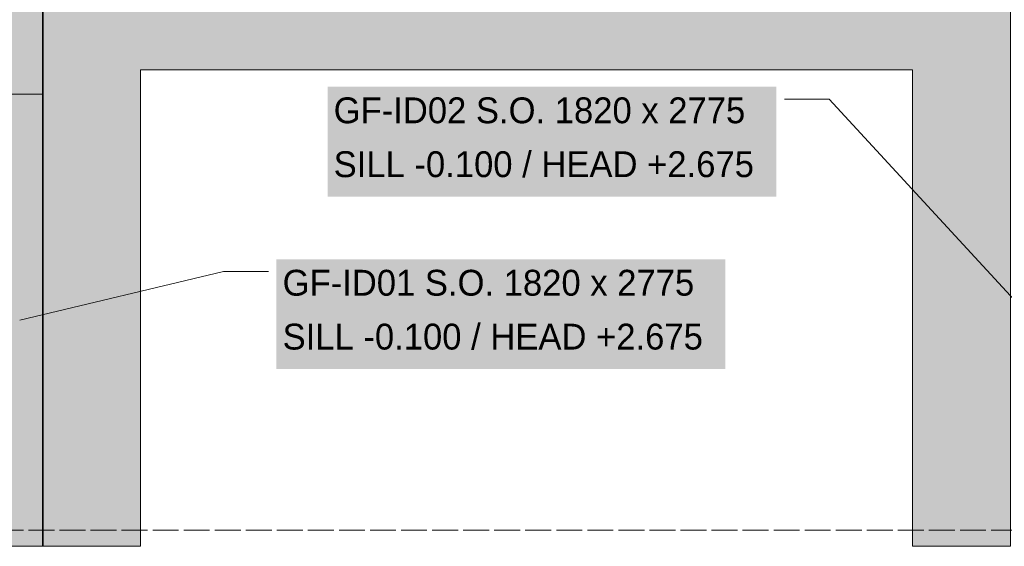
# Model space of a CAD drawing. Header units: millimetres. Extents: x 17 to 413, y 4 to 292.
# Tile 26 of 44: x 140 to 188, y 183 to 209. Entities that reach past the tile are written whole.
import ezdxf

# ---------------------------------------------------------------- set-up
doc = ezdxf.new("R2010")
doc.units = ezdxf.units.MM
doc.linetypes.add('DASHED', pattern=[1.524, 1.27, -0.254])
for name, color, linetype in [('FILL-EPS', 7, 'Continuous'), ('FILL-INK', 7, 'Continuous'), ('FILL-WHITE', 7, 'Continuous'), ('LINE-CORE', 7, 'Continuous'), ('LINE-INK', 7, 'Continuous'), ('LINE-STEEL-DASH', 7, 'DASHED'), ('TEXT-INK', 7, 'Continuous')]:
    doc.layers.add(name, color=color, linetype=linetype)

msp = doc.modelspace()

# ---------------------------------------------------------------- hatches: boundary and pattern name
at = {"layer": 'FILL-EPS', "true_color": 0xccffff}
h = msp.add_hatch(color=256, dxfattribs=at)
h.dxf.hatch_style = 1
h.paths.add_polyline_path([(140.891, 209.3), (140.905, 209.3), (140.905, 205.13), (140.905, 205.104), (138.685, 205.104), (138.619, 205.104), (138.619, 205.13), (138.619, 209.3), (139.588, 209.3)])
at = {"layer": 'FILL-INK', "true_color": 0x1a1a1f}
h = msp.add_hatch(color=256, dxfattribs=at)
h.dxf.hatch_style = 1
h.paths.add_polyline_path([(139.761, 194), (141.034, 194.696), (141.211, 193.957)])
at = {"layer": 'FILL-WHITE', "true_color": 0xffffff}
h = msp.add_hatch(color=256, dxfattribs=at)
h.dxf.hatch_style = 1
h.paths.add_polyline_path([(138.026, 210.51), (138.026, 210.51), (138.026, 212.161), (140.871, 212.161), (140.871, 212.165), (140.871, 212.161), (140.871, 212.161), (140.871, 209.291), (140.871, 209.29), (140.871, 182.9), (140.871, 182.9), (140.871, 182.9), (138.026, 182.9), (138.026, 209.29), (140.87, 209.29), (140.87, 210.51), (138.026, 210.51)])
h = msp.add_hatch(color=256, dxfattribs=at)
h.dxf.hatch_style = 1
h.paths.add_polyline_path([(140.873, 212.161), (140.873, 182.9), (138.026, 182.9), (138.026, 212.161)])
h = msp.add_hatch(color=256, dxfattribs=at)
h.dxf.hatch_style = 1
h.paths.add_polyline_path([(140.873, 212.161), (140.873, 210.51), (140.871, 210.51), (138.873, 210.51), (138.873, 209.29), (140.871, 209.29), (140.872, 209.303), (140.873, 209.303), (140.873, 182.9), (140.871, 182.9), (138.026, 182.9), (138.026, 212.161)])
h = msp.add_hatch(color=256, dxfattribs=at)
h.dxf.hatch_style = 1
h.paths.add_polyline_path([(140.871, 212.161), (140.871, 210.51), (138.838, 210.51), (138.838, 209.29), (140.871, 209.29), (140.871, 182.9), (138.026, 182.9), (138.026, 212.161)])
h = msp.add_hatch(color=256, dxfattribs=at)
h.dxf.hatch_style = 1
h.paths.add_polyline_path([(140.871, 212.161), (140.871, 210.51), (138.838, 210.51), (138.838, 209.29), (140.871, 209.29), (140.871, 182.9), (138.026, 182.9), (138.026, 212.161)])
h = msp.add_hatch(color=256, dxfattribs=at)
h.dxf.hatch_style = 1
h.paths.add_polyline_path([(146.89, 212.161), (146.89, 211.69), (182.37, 211.69), (182.37, 212.161), (188.38, 212.161), (188.38, 182.9), (183.57, 182.9), (183.57, 206.304), (145.686, 206.304), (145.686, 182.9), (140.873, 182.9), (140.873, 212.161)])
h = msp.add_hatch(color=256, dxfattribs=at)
h.dxf.hatch_style = 1
h.paths.add_polyline_path([(138.838, 209.29), (140.87, 209.29), (140.871, 182.9), (138.026, 182.9), (138.838, 209.29), (138.838, 209.29)])
h = msp.add_hatch(color=256, dxfattribs=at)
h.dxf.hatch_style = 1
h.paths.add_polyline_path([(140.87, 209.29), (140.87, 209.3), (140.903, 209.3), (140.903, 182.9), (138.617, 182.9), (138.617, 209.29)])
h = msp.add_hatch(color=256, dxfattribs=at)
h.dxf.hatch_style = 1
h.paths.add_polyline_path([(140.873, 209.29), (188.38, 209.29), (188.38, 182.9), (183.57, 182.9), (183.57, 206.304), (145.686, 206.304), (145.686, 182.9), (140.873, 182.9), (140.873, 182.9), (140.873, 182.9), (140.873, 182.9), (140.873, 209.29), (140.873, 209.29)])
h = msp.add_hatch(color=256, dxfattribs=at)
h.dxf.hatch_style = 1
h.paths.add_polyline_path([(154.867, 200.075), (176.891, 200.075), (176.891, 205.467), (154.867, 205.467)])
h = msp.add_hatch(color=256, dxfattribs=at)
h.dxf.hatch_style = 1
h.paths.add_polyline_path([(138.619, 182.9), (138.619, 205.104), (140.905, 205.104), (140.905, 205.104), (140.905, 182.9), (138.619, 182.9)])
h = msp.add_hatch(color=256, dxfattribs=at)
h.dxf.hatch_style = 1
h.paths.add_polyline_path([(152.361, 191.608), (174.386, 191.608), (174.386, 197), (152.361, 197)])

# ---------------------------------------------------------------- linework, layer by layer
at = {"layer": 'LINE-CORE', "lineweight": 5}
for points in [[(138.026, 210.51), (138.026, 210.51), (138.026, 212.161), (140.871, 212.161), (140.871, 212.165), (140.871, 212.161), (140.871, 212.161), (140.871, 209.291), (140.871, 209.29), (140.871, 182.9), (140.871, 182.9), (140.871, 182.9), (138.026, 182.9), (138.026, 209.29), (140.87, 209.29), (140.87, 210.51), (138.026, 210.51)], [(140.873, 212.161), (140.873, 182.9), (138.026, 182.9), (138.026, 212.161)], [(140.873, 212.161), (140.873, 210.51), (140.871, 210.51), (138.873, 210.51), (138.873, 209.29), (140.871, 209.29), (140.872, 209.303), (140.873, 209.303), (140.873, 182.9), (140.871, 182.9), (138.026, 182.9), (138.026, 212.161)], [(140.871, 212.161), (140.871, 210.51), (138.838, 210.51), (138.838, 209.29), (140.871, 209.29), (140.871, 182.9), (138.026, 182.9), (138.026, 212.161)], [(140.871, 212.161), (140.871, 210.51), (138.838, 210.51), (138.838, 209.29), (140.871, 209.29), (140.871, 182.9), (138.026, 182.9), (138.026, 212.161)], [(146.89, 212.161), (146.89, 211.69), (182.37, 211.69), (182.37, 212.161), (188.38, 212.161), (188.38, 182.9), (183.57, 182.9), (183.57, 206.304), (145.686, 206.304), (145.686, 182.9), (140.873, 182.9), (140.873, 212.161)], [(138.838, 209.29), (140.87, 209.29), (140.871, 182.9), (138.026, 182.9), (138.838, 209.29), (138.838, 209.29)], [(140.87, 209.29), (140.87, 209.3), (140.903, 209.3), (140.903, 182.9), (138.617, 182.9), (138.617, 209.29)], [(140.873, 209.29), (188.38, 209.29), (188.38, 182.9), (183.57, 182.9), (183.57, 206.304), (145.686, 206.304), (145.686, 182.9), (140.873, 182.9), (140.873, 182.9), (140.873, 182.9), (140.873, 182.9), (140.873, 209.29), (140.873, 209.29)], [(138.619, 182.9), (138.619, 205.104), (140.905, 205.104), (140.905, 205.104), (140.905, 182.9), (138.619, 182.9)]]:
    msp.add_lwpolyline(points, close=True, dxfattribs=at)
at = {"layer": 'LINE-INK', "lineweight": 5}
for p, q in [((179.491, 204.867), (177.291, 204.867)), ((189.491, 194), (179.491, 204.867)), ((139.761, 194), (149.761, 196.4)), ((149.761, 196.4), (151.961, 196.4))]:
    msp.add_line(p, q, dxfattribs=at)
for points in [[(140.891, 209.3), (140.905, 209.3), (140.905, 205.13), (140.905, 205.104), (138.685, 205.104), (138.619, 205.104), (138.619, 205.13), (138.619, 209.3), (139.588, 209.3)], [(140.905, 205.104), (138.685, 205.104), (138.619, 205.104), (138.619, 205.13), (138.619, 209.3), (139.588, 209.3), (140.891, 209.3), (140.905, 209.3), (140.905, 205.13)]]:
    msp.add_lwpolyline(points, close=True, dxfattribs=at)
at = {"layer": 'LINE-STEEL-DASH', "lineweight": 5}
msp.add_line((85.326, 183.7), (226.126, 183.7), dxfattribs=at)

# ---------------------------------------------------------------- texts
at = {"layer": 'TEXT-INK'}
for s, p in [('GF-ID02 S.O. 1820 x 2775', (155.167, 203.676)), ('SILL -0.100 / HEAD +2.675', (155.167, 201.03)), ('GF-ID01 S.O. 1820 x 2775', (152.661, 195.209)), ('SILL -0.100 / HEAD +2.675', (152.661, 192.563))]:
    msp.add_text(s, height=1.27, dxfattribs=at).set_placement(p)

doc.saveas('drawing.dxf')
